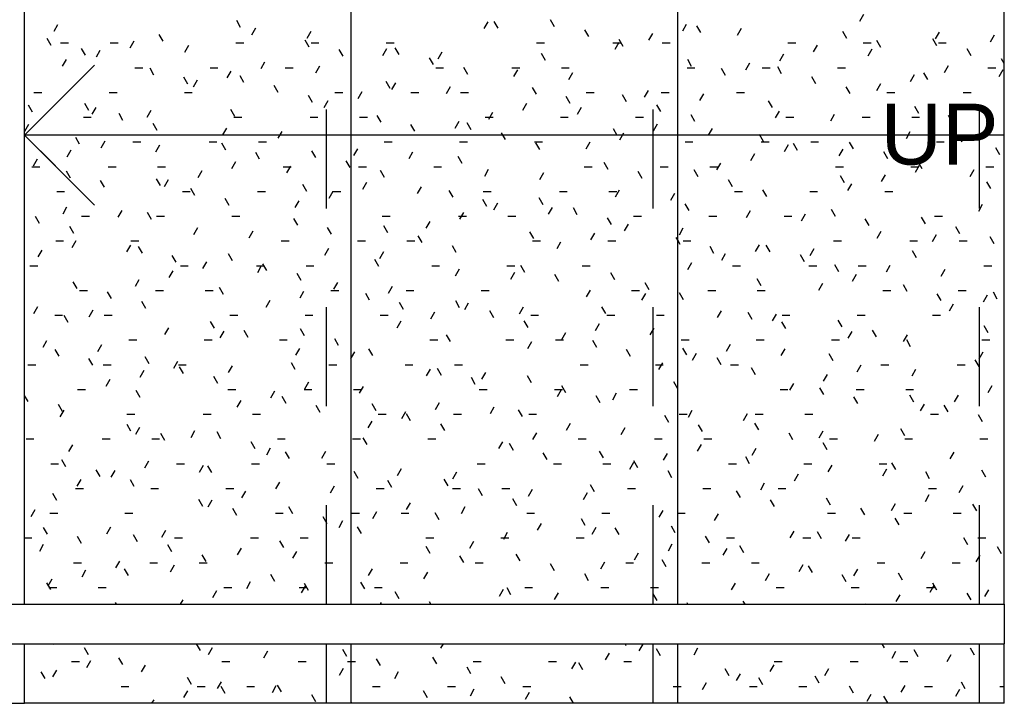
# Model space of a CAD drawing. Header units: metres. Extents: x -32 to 570, y -81 to 66.
# Tile 11 of 27: x 1.228 to 2.223, y -11.117 to -10.426. Entities that reach past the tile are written whole.
import ezdxf

# ---------------------------------------------------------------- set-up
doc = ezdxf.new("R2010")
doc.units = ezdxf.units.M
doc.linetypes.add('_Tracejado pequeno', pattern=[0.00225, 0.0015, -0.00075])
for name, color, linetype, lineweight in [('A-DETL', 90, 'Continuous', 25), ('A-FLOR', 192, 'Continuous', 25), ('A-FLOR-HRAL', 11, 'Continuous', 25), ('S-STRS', 31, 'Continuous', 25), ('S-STRS-ANNO', 31, 'Continuous', 25), ('S-STRS-IDEN', 31, 'Continuous', 25)]:
    doc.layers.add(name, color=color, linetype=linetype, lineweight=lineweight)
doc.styles.add('Arial_1', font='arial.ttf', dxfattribs={"height": 0.061471})

msp = doc.modelspace()

# ---------------------------------------------------------------- linework, layer by layer
at = {"layer": 'A-DETL', "color": 252}
for q in [(1.30333, -10.47231), (1.30333, -10.61373)]:
    msp.add_line((1.23262, -10.54302), q, dxfattribs=at)
at = {"layer": 'A-FLOR', "color": 253}
for p, q in [((1.23262, -11.01706), (1.23262, -10.05897)), ((1.23262, -11.11706), (1.23262, -11.05706)), ((-1.76738, -11.11706), (1.23262, -11.11706))]:
    msp.add_line(p, q, dxfattribs=at)
at = {"layer": 'A-FLOR-HRAL', "color": 253}
for p, q in [((-8.96738, -11.01706), (2.22262, -11.01706)), ((2.22262, -11.01706), (2.22262, -11.05706)), ((-8.96738, -11.05706), (2.22262, -11.05706))]:
    msp.add_line(p, q, dxfattribs=at)
at = {"layer": 'S-STRS', "color": 253}
for p, q in [((1.23262, -11.01706), (1.23262, -10.05897)), ((1.56262, -11.01706), (1.56262, -10.05897)), ((1.89262, -11.01706), (1.89262, -10.05897)), ((2.22262, -11.01706), (2.22262, -10.05897)), ((1.4509, -10.43421), (1.4469, -10.42728)), ((1.76806, -10.43354), (1.76406, -10.42662)), ((2.08018, -10.42136), (2.07618, -10.42829)), ((1.26596, -10.43163), (1.26196, -10.43856)), ((1.46601, -10.43512), (1.46201, -10.44205)), ((1.70072, -10.4286), (1.69672, -10.43553)), ((1.71125, -10.43516), (1.70725, -10.42823)), ((1.80271, -10.44356), (1.79871, -10.43663)), ((1.90127, -10.43123), (1.89727, -10.43816)), ((1.91581, -10.43946), (1.91181, -10.43253)), ((1.95658, -10.43545), (1.95258, -10.44237)), ((1.25934, -10.45243), (1.25534, -10.4455)), ((1.37245, -10.44833), (1.36845, -10.4414)), ((1.5202, -10.45425), (1.5162, -10.44732)), ((1.52182, -10.43847), (1.51782, -10.4454)), ((1.83736, -10.45358), (1.83336, -10.44665)), ((1.86712, -10.44038), (1.86312, -10.44731)), ((2.06356, -10.44538), (2.05956, -10.43845)), ((2.15451, -10.45291), (2.15051, -10.44598)), ((2.15663, -10.43894), (2.15263, -10.44587)), ((2.21243, -10.44229), (2.20843, -10.44922)), ((1.269, -10.45), (1.277, -10.45)), ((1.29399, -10.46245), (1.28999, -10.45552)), ((1.319, -10.45), (1.327, -10.45)), ((1.34291, -10.44834), (1.33891, -10.45527)), ((1.39821, -10.45256), (1.39421, -10.45949)), ((1.446, -10.45), (1.454, -10.45)), ((1.522, -10.45), (1.53, -10.45)), ((1.55435, -10.4634), (1.55035, -10.45647)), ((1.59827, -10.45605), (1.59427, -10.46298)), ((1.598, -10.45), (1.606, -10.45)), ((1.61115, -10.46178), (1.60715, -10.45485)), ((1.75, -10.45), (1.758, -10.45)), ((1.827, -10.45), (1.835, -10.45)), ((1.83297, -10.44953), (1.82897, -10.45646)), ((1.877, -10.45), (1.885, -10.45)), ((2.004, -10.45), (2.012, -10.45)), ((2.03353, -10.45216), (2.02953, -10.45909)), ((2.08, -10.45), (2.088, -10.45)), ((2.08883, -10.45638), (2.08483, -10.46331)), ((2.09771, -10.45453), (2.09371, -10.4476)), ((2.156, -10.45), (2.164, -10.45)), ((2.18916, -10.46293), (2.18516, -10.456)), ((1.27461, -10.46664), (1.27061, -10.47357)), ((1.30876, -10.45749), (1.30476, -10.46442)), ((1.6458, -10.4718), (1.6418, -10.46487)), ((1.65407, -10.4594), (1.65007, -10.46633)), ((1.7589, -10.46769), (1.7549, -10.46077)), ((1.90666, -10.47361), (1.90266, -10.46668)), ((1.99938, -10.46131), (1.99538, -10.46824)), ((2.22262, -10.47087), (2.21981, -10.46601)), ((1.344, -10.475), (1.352, -10.475)), ((1.3633, -10.48248), (1.3593, -10.47555)), ((1.42, -10.475), (1.428, -10.475)), ((1.47517, -10.46927), (1.47117, -10.4762)), ((1.496, -10.475), (1.504, -10.475)), ((1.53047, -10.47349), (1.52647, -10.48042)), ((1.648, -10.475), (1.656, -10.475)), ((1.68045, -10.48181), (1.67645, -10.47488)), ((1.725, -10.475), (1.733, -10.475)), ((1.73052, -10.47698), (1.72652, -10.48391)), ((1.775, -10.475), (1.783, -10.475)), ((1.902, -10.475), (1.91, -10.475)), ((1.94081, -10.48276), (1.93681, -10.47583)), ((1.96523, -10.47046), (1.96123, -10.47739)), ((1.978, -10.475), (1.986, -10.475)), ((1.99761, -10.48114), (1.99361, -10.47422)), ((2.054, -10.475), (2.062, -10.475)), ((2.16578, -10.47309), (2.16178, -10.48002)), ((2.206, -10.475), (2.214, -10.475)), ((2.22108, -10.47731), (2.21708, -10.48424)), ((1.39745, -10.49163), (1.39345, -10.4847)), ((1.44101, -10.47842), (1.43701, -10.48535)), ((1.45425, -10.49001), (1.45025, -10.48308)), ((1.78632, -10.48033), (1.78232, -10.48726)), ((2.03226, -10.49116), (2.02826, -10.48423)), ((2.13163, -10.48224), (2.12763, -10.48917)), ((2.14536, -10.48706), (2.14136, -10.48013)), ((1.40686, -10.48757), (1.40286, -10.4945)), ((1.4889, -10.50003), (1.4849, -10.4931)), ((1.602, -10.49593), (1.598, -10.489)), ((1.60742, -10.4902), (1.60342, -10.49713)), ((1.66272, -10.49442), (1.65872, -10.50135)), ((1.74975, -10.50185), (1.74575, -10.49492)), ((2.06691, -10.50118), (2.06291, -10.49425)), ((2.09748, -10.49139), (2.09348, -10.49832)), ((1.242, -10.5), (1.25, -10.5)), ((1.318, -10.5), (1.326, -10.5)), ((1.394, -10.5), (1.402, -10.5)), ((1.52355, -10.51005), (1.51955, -10.50312)), ((1.546, -10.5), (1.554, -10.5)), ((1.57327, -10.49936), (1.56927, -10.50628)), ((1.623, -10.5), (1.631, -10.5)), ((1.673, -10.5), (1.681, -10.5)), ((1.7839, -10.511), (1.7799, -10.50407)), ((1.8, -10.5), (1.808, -10.5)), ((1.84071, -10.50938), (1.83671, -10.50245)), ((1.86277, -10.49792), (1.85877, -10.50484)), ((1.876, -10.5), (1.884, -10.5)), ((1.91858, -10.50126), (1.91458, -10.50819)), ((1.952, -10.5), (1.96, -10.5)), ((2.104, -10.5), (2.112, -10.5)), ((2.181, -10.5), (2.189, -10.5)), ((1.24054, -10.51987), (1.23654, -10.51294)), ((1.29734, -10.51825), (1.29334, -10.51132)), ((1.30441, -10.51503), (1.30041, -10.52196)), ((1.53912, -10.50851), (1.53512, -10.51543)), ((1.73967, -10.51114), (1.73567, -10.51806)), ((1.79497, -10.51535), (1.79097, -10.52228)), ((1.87536, -10.5194), (1.87136, -10.51247)), ((1.98846, -10.51529), (1.98446, -10.50837)), ((2.13621, -10.52121), (2.13221, -10.51428)), ((1.292, -10.525), (1.3, -10.525)), ((1.33199, -10.52826), (1.32799, -10.52134)), ((1.36021, -10.51838), (1.35621, -10.5253)), ((1.4451, -10.52416), (1.4411, -10.51724)), ((1.444, -10.525), (1.452, -10.525)), ((1.521, -10.525), (1.529, -10.525)), ((1.571, -10.525), (1.579, -10.525)), ((1.59285, -10.53008), (1.58885, -10.52315)), ((1.698, -10.525), (1.706, -10.525)), ((1.70552, -10.52029), (1.70152, -10.52721)), ((1.774, -10.525), (1.782, -10.525)), ((1.85, -10.525), (1.858, -10.525)), ((1.91001, -10.52941), (1.90601, -10.52248)), ((1.99503, -10.51885), (1.99103, -10.52577)), ((2.002, -10.525), (2.01, -10.525)), ((2.05083, -10.5222), (2.04683, -10.52912)), ((2.079, -10.525), (2.087, -10.525)), ((2.129, -10.525), (2.137, -10.525)), ((2.17036, -10.53036), (2.16636, -10.52343)), ((1.23661, -10.53246), (1.23262, -10.53938)), ((1.36665, -10.53828), (1.36265, -10.53135)), ((1.43667, -10.53596), (1.43267, -10.54289)), ((1.627, -10.53923), (1.623, -10.5323)), ((1.67137, -10.52944), (1.66737, -10.53636)), ((1.6838, -10.53761), (1.6798, -10.53068)), ((1.83156, -10.54353), (1.82756, -10.5366)), ((1.87192, -10.53207), (1.86792, -10.53899)), ((1.92723, -10.53628), (1.92323, -10.54321)), ((1.28819, -10.5524), (1.28419, -10.54547)), ((1.49247, -10.53931), (1.48847, -10.54624)), ((1.71845, -10.54763), (1.71445, -10.5407)), ((1.83777, -10.54122), (1.83377, -10.54814)), ((1.97931, -10.54945), (1.97531, -10.54252)), ((2.12728, -10.53978), (2.12328, -10.54671)), ((2.18308, -10.54313), (2.17908, -10.55005)), ((1.31356, -10.54918), (1.30956, -10.55611)), ((1.342, -10.55), (1.35, -10.55)), ((1.36886, -10.55339), (1.36486, -10.56032)), ((1.419, -10.55), (1.427, -10.55)), ((1.43595, -10.55831), (1.43195, -10.55139)), ((1.469, -10.55), (1.477, -10.55)), ((1.56892, -10.55689), (1.56492, -10.56382)), ((1.596, -10.55), (1.604, -10.55)), ((1.672, -10.55), (1.68, -10.55)), ((1.748, -10.55), (1.756, -10.55)), ((1.7531, -10.55765), (1.7491, -10.55072)), ((1.80362, -10.55037), (1.79962, -10.5573)), ((1.9, -10.55), (1.908, -10.55)), ((1.977, -10.55), (1.985, -10.55)), ((2.00418, -10.553), (2.00018, -10.55992)), ((2.01346, -10.5586), (2.00946, -10.55167)), ((2.027, -10.55), (2.035, -10.55)), ((2.07026, -10.55698), (2.06626, -10.55005)), ((2.154, -10.55), (2.162, -10.55)), ((2.21801, -10.56289), (2.21401, -10.55597)), ((1.27941, -10.55833), (1.27541, -10.56526)), ((1.4701, -10.56746), (1.4661, -10.56054)), ((1.5269, -10.56585), (1.5229, -10.55892)), ((1.62472, -10.56024), (1.62072, -10.56717)), ((1.67465, -10.57176), (1.67065, -10.56484)), ((1.97003, -10.56215), (1.96603, -10.56908)), ((2.05948, -10.55721), (2.05548, -10.56414)), ((2.10491, -10.567), (2.10091, -10.56007)), ((1.24, -10.575), (1.248, -10.575)), ((1.24526, -10.56748), (1.24126, -10.57441)), ((1.317, -10.575), (1.325, -10.575)), ((1.367, -10.575), (1.375, -10.575)), ((1.44582, -10.57011), (1.44182, -10.57704)), ((1.494, -10.575), (1.502, -10.575)), ((1.50112, -10.57432), (1.49712, -10.58125)), ((1.56155, -10.57586), (1.55755, -10.56894)), ((1.57, -10.575), (1.578, -10.575)), ((1.646, -10.575), (1.654, -10.575)), ((1.798, -10.575), (1.806, -10.575)), ((1.8224, -10.57768), (1.8184, -10.57075)), ((1.875, -10.575), (1.883, -10.575)), ((1.925, -10.575), (1.933, -10.575)), ((1.93588, -10.5713), (1.93188, -10.57823)), ((2.052, -10.575), (2.06, -10.575)), ((2.128, -10.575), (2.136, -10.575)), ((2.13643, -10.57393), (2.13243, -10.58086)), ((2.13956, -10.57701), (2.13556, -10.57008)), ((2.204, -10.575), (2.212, -10.575)), ((1.27904, -10.58655), (1.27504, -10.57962)), ((1.41167, -10.57926), (1.40767, -10.58619)), ((1.5962, -10.58588), (1.5922, -10.57895)), ((1.70117, -10.57782), (1.69717, -10.58475)), ((1.75697, -10.58117), (1.75297, -10.5881)), ((1.85656, -10.58683), (1.85256, -10.5799)), ((1.91336, -10.58521), (1.90936, -10.57828)), ((2.06111, -10.59113), (2.05711, -10.5842)), ((2.10228, -10.58308), (2.09828, -10.59001)), ((2.19173, -10.57814), (2.18773, -10.58507)), ((1.31319, -10.5957), (1.30919, -10.58877)), ((1.36999, -10.59408), (1.36599, -10.58715)), ((1.37751, -10.58841), (1.37351, -10.59534)), ((1.51775, -10.6), (1.51375, -10.59307)), ((1.57807, -10.59104), (1.57407, -10.59797)), ((1.63337, -10.59525), (1.62937, -10.60218)), ((1.94801, -10.59523), (1.94401, -10.5883)), ((2.06813, -10.59223), (2.06413, -10.59916)), ((2.20886, -10.59704), (2.20486, -10.59012)), ((1.265, -10.6), (1.273, -10.6)), ((1.392, -10.6), (1.4, -10.6)), ((1.40465, -10.6041), (1.40065, -10.59717)), ((1.468, -10.6), (1.476, -10.6)), ((1.54392, -10.60019), (1.53992, -10.60712)), ((1.544, -10.6), (1.552, -10.6)), ((1.6655, -10.60591), (1.6615, -10.59899)), ((1.696, -10.6), (1.704, -10.6)), ((1.75645, -10.61345), (1.75245, -10.60652)), ((1.773, -10.6), (1.781, -10.6)), ((1.823, -10.6), (1.831, -10.6)), ((1.83342, -10.59875), (1.82942, -10.60568)), ((1.88923, -10.6021), (1.88523, -10.60903)), ((1.95, -10.6), (1.958, -10.6)), ((1.98266, -10.60525), (1.97866, -10.59832)), ((2.026, -10.6), (2.034, -10.6)), ((2.102, -10.6), (2.11, -10.6)), ((1.27506, -10.61586), (1.27106, -10.62279)), ((1.4393, -10.61412), (1.4353, -10.60719)), ((1.50977, -10.60934), (1.50577, -10.61627)), ((1.69965, -10.61506), (1.69565, -10.60814)), ((1.71032, -10.61197), (1.70632, -10.6189)), ((1.76562, -10.61619), (1.76162, -10.62311)), ((1.7911, -10.62346), (1.7871, -10.61654)), ((1.90421, -10.61936), (1.90021, -10.61244)), ((2.20038, -10.61316), (2.19638, -10.62009)), ((1.24774, -10.63233), (1.24374, -10.62541)), ((1.29, -10.625), (1.298, -10.625)), ((1.33086, -10.61921), (1.32686, -10.62614)), ((1.36084, -10.62823), (1.35684, -10.6213)), ((1.366, -10.625), (1.374, -10.625)), ((1.442, -10.625), (1.45, -10.625)), ((1.594, -10.625), (1.602, -10.625)), ((1.671, -10.625), (1.679, -10.625)), ((1.67617, -10.62112), (1.67217, -10.62805)), ((1.721, -10.625), (1.729, -10.625)), ((1.82575, -10.63348), (1.82175, -10.62655)), ((1.848, -10.625), (1.856, -10.625)), ((1.924, -10.625), (1.932, -10.625)), ((1.96568, -10.61968), (1.96168, -10.62661)), ((2, -10.625), (2.008, -10.625)), ((2.02148, -10.62303), (2.01748, -10.62996)), ((2.05196, -10.62528), (2.04796, -10.61835)), ((2.14291, -10.63281), (2.13891, -10.62588)), ((2.152, -10.625), (2.16, -10.625)), ((1.28239, -10.64235), (1.27839, -10.63542)), ((1.5086, -10.63415), (1.5046, -10.62722)), ((1.54275, -10.6433), (1.53875, -10.63637)), ((1.59955, -10.64168), (1.59555, -10.63475)), ((1.64202, -10.63027), (1.63802, -10.6372)), ((1.84258, -10.6329), (1.83858, -10.63983)), ((2.08611, -10.63443), (2.08211, -10.6275)), ((2.17756, -10.64283), (2.17356, -10.6359)), ((1.40732, -10.63679), (1.40332, -10.64372)), ((1.46312, -10.64014), (1.45912, -10.64707)), ((1.6342, -10.6517), (1.6302, -10.64477)), ((1.7473, -10.6476), (1.7433, -10.64067)), ((1.80842, -10.64205), (1.80442, -10.64898)), ((1.89788, -10.63712), (1.89388, -10.64404)), ((2.09793, -10.64061), (2.09393, -10.64754)), ((2.15373, -10.64396), (2.14973, -10.65089)), ((2.21221, -10.65285), (2.20821, -10.64592)), ((1.264, -10.65), (1.272, -10.65)), ((1.28421, -10.65001), (1.28021, -10.65694)), ((1.33951, -10.65423), (1.33551, -10.66116)), ((1.34, -10.65), (1.348, -10.65)), ((1.35169, -10.66238), (1.34769, -10.65546)), ((1.492, -10.65), (1.5, -10.65)), ((1.569, -10.65), (1.577, -10.65)), ((1.619, -10.65), (1.627, -10.65)), ((1.66885, -10.66172), (1.66485, -10.65479)), ((1.746, -10.65), (1.754, -10.65)), ((1.77427, -10.6512), (1.77027, -10.65813)), ((1.822, -10.65), (1.83, -10.65)), ((1.89262, -10.64929), (1.89106, -10.64659)), ((1.89506, -10.65351), (1.89262, -10.64929)), ((1.898, -10.65), (1.906, -10.65)), ((1.92921, -10.66266), (1.92521, -10.65574)), ((1.97483, -10.65383), (1.97083, -10.66076)), ((1.98601, -10.66105), (1.98201, -10.65412)), ((2.05, -10.65), (2.058, -10.65)), ((2.127, -10.65), (2.135, -10.65)), ((2.177, -10.65), (2.185, -10.65)), ((1.25006, -10.65916), (1.24606, -10.66609)), ((1.38584, -10.67153), (1.38184, -10.66461)), ((1.44265, -10.66992), (1.43865, -10.66299)), ((1.53957, -10.65772), (1.53557, -10.66465)), ((1.59537, -10.66107), (1.59137, -10.668)), ((1.94068, -10.66298), (1.93668, -10.66991)), ((2.02066, -10.67106), (2.01666, -10.66414)), ((2.03013, -10.65805), (2.02613, -10.66497)), ((2.13376, -10.66696), (2.12976, -10.66004)), ((1.238, -10.675), (1.246, -10.675)), ((1.39, -10.675), (1.398, -10.675)), ((1.41647, -10.67094), (1.41247, -10.67787)), ((1.467, -10.675), (1.475, -10.675)), ((1.47177, -10.67516), (1.46777, -10.68209)), ((1.4773, -10.67993), (1.4733, -10.67301)), ((1.517, -10.675), (1.525, -10.675)), ((1.5904, -10.67583), (1.5864, -10.6689)), ((1.644, -10.675), (1.652, -10.675)), ((1.72, -10.675), (1.728, -10.675)), ((1.73815, -10.68175), (1.73415, -10.67482)), ((1.796, -10.675), (1.804, -10.675)), ((1.90653, -10.67213), (1.90253, -10.67906)), ((1.948, -10.675), (1.956, -10.675)), ((2.025, -10.675), (2.033, -10.675)), ((2.05531, -10.68108), (2.05131, -10.67415)), ((2.075, -10.675), (2.083, -10.675)), ((2.10708, -10.67476), (2.10308, -10.68169)), ((2.202, -10.675), (2.21, -10.675)), ((1.38232, -10.68009), (1.37832, -10.68702)), ((1.51195, -10.68995), (1.50795, -10.68302)), ((1.67182, -10.67865), (1.66782, -10.68558)), ((1.72762, -10.682), (1.72362, -10.68893)), ((1.7723, -10.6909), (1.7683, -10.68397)), ((1.8291, -10.68928), (1.8251, -10.68235)), ((2.07293, -10.68391), (2.06893, -10.69084)), ((2.16238, -10.67898), (2.15838, -10.68591)), ((1.28574, -10.69815), (1.28174, -10.69122)), ((1.34817, -10.68924), (1.34417, -10.69617)), ((1.54872, -10.69187), (1.54472, -10.6988)), ((1.60402, -10.69609), (1.60002, -10.70302)), ((1.86375, -10.6993), (1.85975, -10.69237)), ((1.97686, -10.6952), (1.97286, -10.68827)), ((2.03878, -10.69306), (2.03478, -10.69999)), ((2.12461, -10.70111), (2.12061, -10.69419)), ((1.288, -10.7), (1.296, -10.7)), ((1.32039, -10.70817), (1.31639, -10.70124)), ((1.365, -10.7), (1.373, -10.7)), ((1.415, -10.7), (1.423, -10.7)), ((1.43349, -10.70407), (1.42949, -10.69714)), ((1.51457, -10.70102), (1.51057, -10.70795)), ((1.542, -10.7), (1.55, -10.7)), ((1.58125, -10.70998), (1.57725, -10.70306)), ((1.618, -10.7), (1.626, -10.7)), ((1.694, -10.7), (1.702, -10.7)), ((1.80408, -10.69958), (1.80008, -10.70651)), ((1.846, -10.7), (1.854, -10.7)), ((1.85988, -10.70293), (1.85588, -10.70986)), ((1.8984, -10.70932), (1.8944, -10.70239)), ((1.923, -10.7), (1.931, -10.7)), ((1.973, -10.7), (1.981, -10.7)), ((2.1, -10.7), (2.108, -10.7)), ((2.15876, -10.71026), (2.15476, -10.70334)), ((2.176, -10.7), (2.184, -10.7)), ((2.20518, -10.70484), (2.20118, -10.71177)), ((2.21556, -10.70865), (2.21156, -10.70172)), ((1.35504, -10.71818), (1.35104, -10.71126)), ((1.48042, -10.71017), (1.47642, -10.7171)), ((1.6154, -10.71913), (1.6114, -10.71221)), ((1.6722, -10.71752), (1.6682, -10.71059)), ((1.68097, -10.7128), (1.67697, -10.71973)), ((2.17103, -10.71399), (2.16703, -10.72092)), ((1.24571, -10.7167), (1.24171, -10.72362)), ((1.263, -10.725), (1.271, -10.725)), ((1.27659, -10.7323), (1.27259, -10.72537)), ((1.30151, -10.72005), (1.29751, -10.72697)), ((1.313, -10.725), (1.321, -10.725)), ((1.44, -10.725), (1.448, -10.725)), ((1.516, -10.725), (1.524, -10.725)), ((1.592, -10.725), (1.6, -10.725)), ((1.64682, -10.72196), (1.64282, -10.72888)), ((1.70685, -10.72753), (1.70285, -10.72061)), ((1.73627, -10.71702), (1.73227, -10.72395)), ((1.744, -10.725), (1.752, -10.725)), ((1.81995, -10.72343), (1.81595, -10.7165)), ((1.821, -10.725), (1.829, -10.725)), ((1.871, -10.725), (1.879, -10.725)), ((1.93633, -10.72052), (1.93233, -10.72744)), ((1.96771, -10.72935), (1.96371, -10.72242)), ((1.99213, -10.72386), (1.98813, -10.73079)), ((1.998, -10.725), (2.006, -10.725)), ((2.074, -10.725), (2.082, -10.725)), ((2.15, -10.725), (2.158, -10.725)), ((1.42434, -10.73822), (1.42034, -10.73129)), ((1.61267, -10.73111), (1.60867, -10.73803)), ((1.7415, -10.73755), (1.7375, -10.73062)), ((1.81323, -10.73374), (1.80923, -10.74066)), ((2.00186, -10.7385), (1.99786, -10.73157)), ((2.05866, -10.73688), (2.05466, -10.72995)), ((2.20641, -10.7428), (2.20241, -10.73587)), ((1.37797, -10.73763), (1.37397, -10.74455)), ((1.43377, -10.74098), (1.42977, -10.7479)), ((1.45849, -10.74737), (1.45449, -10.74044)), ((1.5153, -10.74575), (1.5113, -10.73882)), ((1.66305, -10.75167), (1.65905, -10.74474)), ((1.77908, -10.74289), (1.77508, -10.74981)), ((1.86853, -10.73795), (1.86453, -10.74488)), ((2.06858, -10.74145), (2.06458, -10.74837)), ((2.09331, -10.7469), (2.08931, -10.73997)), ((2.12438, -10.7448), (2.12038, -10.75172)), ((1.25486, -10.75085), (1.25086, -10.75777)), ((1.31017, -10.75506), (1.30617, -10.76199)), ((1.338, -10.75), (1.346, -10.75)), ((1.414, -10.75), (1.422, -10.75)), ((1.49, -10.75), (1.498, -10.75)), ((1.54995, -10.75577), (1.54595, -10.74884)), ((1.642, -10.75), (1.65, -10.75)), ((1.719, -10.75), (1.727, -10.75)), ((1.74492, -10.75204), (1.74092, -10.75896)), ((1.769, -10.75), (1.777, -10.75)), ((1.8108, -10.75758), (1.8068, -10.75066)), ((1.896, -10.75), (1.904, -10.75)), ((1.94548, -10.75467), (1.94148, -10.76159)), ((1.972, -10.75), (1.98, -10.75)), ((2.048, -10.75), (2.056, -10.75)), ((2.12796, -10.75692), (2.12396, -10.74999)), ((2.2, -10.75), (2.208, -10.75)), ((1.26744, -10.76645), (1.26344, -10.75952)), ((1.51022, -10.75856), (1.50622, -10.76549)), ((1.56602, -10.76191), (1.56262, -10.7678)), ((1.5846, -10.76578), (1.5806, -10.75886)), ((1.84495, -10.76673), (1.84095, -10.75981)), ((1.90175, -10.76512), (1.89775, -10.75819)), ((1.91133, -10.76382), (1.90733, -10.77074)), ((2.00078, -10.75888), (1.99678, -10.76581)), ((2.04951, -10.77103), (2.04551, -10.7641)), ((2.20083, -10.76238), (2.19683, -10.76931)), ((1.236, -10.775), (1.244, -10.775)), ((1.30159, -10.7756), (1.29759, -10.76868)), ((1.312, -10.775), (1.32, -10.775)), ((1.35839, -10.77399), (1.35439, -10.76706)), ((1.38712, -10.77178), (1.38312, -10.77871)), ((1.388, -10.775), (1.396, -10.775)), ((1.50615, -10.7799), (1.50215, -10.77297)), ((1.54, -10.775), (1.548, -10.775)), ((1.56262, -10.7678), (1.56202, -10.76884)), ((1.617, -10.775), (1.625, -10.775)), ((1.667, -10.775), (1.675, -10.775)), ((1.794, -10.775), (1.802, -10.775)), ((1.87, -10.775), (1.878, -10.775)), ((1.87718, -10.77297), (1.87318, -10.7799)), ((1.9364, -10.77513), (1.9324, -10.76821)), ((1.946, -10.775), (1.954, -10.775)), ((2.07773, -10.7756), (2.07373, -10.78252)), ((2.098, -10.775), (2.106, -10.775)), ((2.175, -10.775), (2.183, -10.775)), ((2.19726, -10.77695), (2.19326, -10.77002)), ((1.35297, -10.78093), (1.34897, -10.78786)), ((1.39304, -10.784), (1.38904, -10.77707)), ((1.44242, -10.77599), (1.43842, -10.78292)), ((1.64247, -10.77949), (1.63847, -10.78642)), ((1.6539, -10.78582), (1.6499, -10.77889)), ((1.69827, -10.78284), (1.69427, -10.78977)), ((1.97106, -10.78515), (1.96706, -10.77822)), ((2.04358, -10.78475), (2.03958, -10.79168)), ((2.13303, -10.77981), (2.12903, -10.78674)), ((1.31882, -10.79008), (1.31482, -10.79701)), ((1.42769, -10.79402), (1.42369, -10.78709)), ((1.51937, -10.79271), (1.51537, -10.79964)), ((1.68805, -10.79497), (1.68405, -10.78804)), ((1.74485, -10.79335), (1.74085, -10.78642)), ((1.8926, -10.79927), (1.8886, -10.79234)), ((2.00943, -10.7939), (2.00543, -10.80083)), ((1.286, -10.8), (1.294, -10.8)), ((1.34924, -10.80814), (1.34524, -10.80121)), ((1.438, -10.8), (1.446, -10.8)), ((1.48522, -10.80186), (1.48122, -10.80879)), ((1.515, -10.8), (1.523, -10.8)), ((1.565, -10.8), (1.573, -10.8)), ((1.57467, -10.79692), (1.57067, -10.80385)), ((1.692, -10.8), (1.7, -10.8)), ((1.768, -10.8), (1.776, -10.8)), ((1.77473, -10.80042), (1.77073, -10.80735)), ((1.7795, -10.80337), (1.7755, -10.79644)), ((1.83053, -10.80377), (1.82653, -10.8107)), ((1.844, -10.8), (1.852, -10.8)), ((1.996, -10.8), (2.004, -10.8)), ((2.04036, -10.80518), (2.03636, -10.79826)), ((2.073, -10.8), (2.081, -10.8)), ((2.123, -10.8), (2.131, -10.8)), ((2.17583, -10.80568), (2.17183, -10.81261)), ((2.20999, -10.79653), (2.20599, -10.80346)), ((1.23614, -10.81224), (1.23262, -10.80614)), ((1.27079, -10.82225), (1.26679, -10.81533)), ((1.45107, -10.81101), (1.44707, -10.81794)), ((1.49699, -10.81405), (1.49299, -10.80712)), ((1.58795, -10.82159), (1.58395, -10.81466)), ((1.65162, -10.81364), (1.64762, -10.82057)), ((1.81415, -10.81338), (1.81015, -10.80646)), ((2.07451, -10.81433), (2.07051, -10.80741)), ((2.13131, -10.81272), (2.12731, -10.80579)), ((2.14168, -10.81483), (2.13768, -10.82176)), ((1.27217, -10.82088), (1.26817, -10.82781)), ((1.336, -10.825), (1.344, -10.825)), ((1.413, -10.825), (1.421, -10.825)), ((1.463, -10.825), (1.471, -10.825)), ((1.53115, -10.8232), (1.52715, -10.81628)), ((1.59, -10.825), (1.598, -10.825)), ((1.61747, -10.82279), (1.61347, -10.82972)), ((1.6226, -10.8316), (1.6186, -10.82467)), ((1.666, -10.825), (1.674, -10.825)), ((1.70692, -10.81785), (1.70292, -10.82478)), ((1.7357, -10.8275), (1.7317, -10.82057)), ((1.742, -10.825), (1.75, -10.825)), ((1.894, -10.825), (1.902, -10.825)), ((1.90698, -10.82135), (1.90298, -10.82828)), ((1.96278, -10.8247), (1.95878, -10.83163)), ((1.971, -10.825), (1.979, -10.825)), ((2.021, -10.825), (2.029, -10.825)), ((2.148, -10.825), (2.156, -10.825)), ((2.16596, -10.82273), (2.16196, -10.81581)), ((1.34009, -10.84229), (1.33609, -10.83536)), ((1.58332, -10.83194), (1.57932, -10.83887)), ((1.65725, -10.84162), (1.65325, -10.83469)), ((1.78388, -10.83457), (1.77988, -10.8415)), ((1.88345, -10.83342), (1.87945, -10.82649)), ((1.9744, -10.84095), (1.9704, -10.83402)), ((2.20061, -10.83275), (2.19661, -10.82582)), ((1.34862, -10.83846), (1.34462, -10.84539)), ((1.37424, -10.85144), (1.37024, -10.84451)), ((1.40442, -10.84181), (1.40042, -10.84874)), ((1.43104, -10.84982), (1.42704, -10.84289)), ((1.74973, -10.84372), (1.74573, -10.85065)), ((1.83918, -10.83879), (1.83518, -10.84571)), ((1.9176, -10.84257), (1.9136, -10.83564)), ((2.00906, -10.85097), (2.00506, -10.84404)), ((2.03923, -10.84228), (2.03523, -10.84921)), ((2.12216, -10.84687), (2.11816, -10.83994)), ((1.234, -10.85), (1.242, -10.85)), ((1.311, -10.85), (1.319, -10.85)), ((1.361, -10.85), (1.369, -10.85)), ((1.46569, -10.85984), (1.46169, -10.85291)), ((1.488, -10.85), (1.496, -10.85)), ((1.564, -10.85), (1.572, -10.85)), ((1.5788, -10.85574), (1.5748, -10.84881)), ((1.64, -10.85), (1.648, -10.85)), ((1.71558, -10.85287), (1.71158, -10.8598)), ((1.72655, -10.86165), (1.72255, -10.85472)), ((1.792, -10.85), (1.8, -10.85)), ((1.869, -10.85), (1.877, -10.85)), ((1.919, -10.85), (1.927, -10.85)), ((2.04371, -10.86098), (2.03971, -10.85406)), ((2.046, -10.85), (2.054, -10.85)), ((2.09503, -10.84563), (2.09103, -10.85256)), ((2.122, -10.85), (2.13, -10.85)), ((2.198, -10.85), (2.206, -10.85)), ((1.28082, -10.8559), (1.27682, -10.86282)), ((1.48087, -10.85939), (1.47687, -10.86632)), ((1.50034, -10.86985), (1.49634, -10.86293)), ((1.53667, -10.86274), (1.53267, -10.86967)), ((1.7607, -10.8708), (1.7567, -10.86388)), ((1.8175, -10.86919), (1.8135, -10.86226)), ((1.88198, -10.86465), (1.87798, -10.87158)), ((1.91613, -10.8555), (1.91213, -10.86243)), ((1.97143, -10.85972), (1.96743, -10.86664)), ((2.17149, -10.86321), (2.16749, -10.87014)), ((1.259, -10.875), (1.267, -10.875)), ((1.27414, -10.87806), (1.27014, -10.87113)), ((1.35777, -10.87261), (1.35377, -10.87954)), ((1.386, -10.875), (1.394, -10.875)), ((1.462, -10.875), (1.47, -10.875)), ((1.538, -10.875), (1.546, -10.875)), ((1.69, -10.875), (1.698, -10.875)), ((1.767, -10.875), (1.775, -10.875)), ((1.817, -10.875), (1.825, -10.875)), ((1.84783, -10.8738), (1.84383, -10.88073)), ((1.85215, -10.8792), (1.84815, -10.87227)), ((1.944, -10.875), (1.952, -10.875)), ((1.96525, -10.8751), (1.96125, -10.86817)), ((2.02, -10.875), (2.028, -10.875)), ((2.096, -10.875), (2.104, -10.875)), ((2.11301, -10.88102), (2.10901, -10.87409)), ((1.30879, -10.88807), (1.30479, -10.88114)), ((1.32362, -10.88176), (1.31962, -10.88869)), ((1.41307, -10.87683), (1.40907, -10.88376)), ((1.42189, -10.88397), (1.41789, -10.87704)), ((1.56965, -10.88989), (1.56565, -10.88296)), ((1.61312, -10.88032), (1.60912, -10.88725)), ((1.66892, -10.88367), (1.66492, -10.8906)), ((1.8868, -10.88922), (1.8828, -10.88229)), ((2.04838, -10.87643), (2.04438, -10.88336)), ((2.10368, -10.88065), (2.09968, -10.88757)), ((2.14716, -10.89017), (2.14316, -10.88324)), ((2.20396, -10.88855), (2.19996, -10.88162)), ((1.28947, -10.89091), (1.28547, -10.89784)), ((1.34344, -10.89809), (1.33944, -10.89116)), ((1.49002, -10.89354), (1.48602, -10.90047)), ((1.6038, -10.89904), (1.5998, -10.89211)), ((1.6606, -10.89742), (1.6566, -10.89049)), ((1.98008, -10.89473), (1.97608, -10.90166)), ((2.01423, -10.88558), (2.01023, -10.89251)), ((1.284, -10.9), (1.292, -10.9)), ((1.36, -10.9), (1.368, -10.9)), ((1.436, -10.9), (1.444, -10.9)), ((1.45587, -10.90269), (1.45187, -10.90962)), ((1.54532, -10.89776), (1.54132, -10.90469)), ((1.588, -10.9), (1.596, -10.9)), ((1.665, -10.9), (1.673, -10.9)), ((1.69525, -10.90744), (1.69125, -10.90051)), ((1.715, -10.9), (1.723, -10.9)), ((1.74538, -10.90125), (1.74138, -10.90818)), ((1.80118, -10.9046), (1.79718, -10.91153)), ((1.80835, -10.90334), (1.80435, -10.89641)), ((1.842, -10.9), (1.85, -10.9)), ((1.918, -10.9), (1.926, -10.9)), ((1.9561, -10.90925), (1.9521, -10.90232)), ((1.994, -10.9), (2.002, -10.9)), ((2.146, -10.9), (2.154, -10.9)), ((2.18064, -10.89736), (2.17664, -10.90429)), ((1.26499, -10.91221), (1.26099, -10.90528)), ((1.41274, -10.91812), (1.40874, -10.91119)), ((1.42172, -10.91184), (1.41772, -10.91877)), ((1.62227, -10.91447), (1.61827, -10.9214)), ((1.7299, -10.91745), (1.7259, -10.91053)), ((1.99025, -10.9184), (1.98625, -10.91148)), ((2.04706, -10.91679), (2.04306, -10.90986)), ((2.14649, -10.90651), (2.14249, -10.91344)), ((1.24282, -10.92171), (1.23882, -10.92864)), ((1.258, -10.925), (1.266, -10.925)), ((1.334, -10.925), (1.342, -10.925)), ((1.44689, -10.92727), (1.44289, -10.92034)), ((1.486, -10.925), (1.494, -10.925)), ((1.50369, -10.92566), (1.49969, -10.91873)), ((1.563, -10.925), (1.571, -10.925)), ((1.58812, -10.92362), (1.58412, -10.93055)), ((1.613, -10.925), (1.621, -10.925)), ((1.65145, -10.93157), (1.64745, -10.92464)), ((1.67758, -10.91869), (1.67358, -10.92562)), ((1.74, -10.925), (1.748, -10.925)), ((1.816, -10.925), (1.824, -10.925)), ((1.87763, -10.92218), (1.87363, -10.92911)), ((1.892, -10.925), (1.89262, -10.925)), ((1.89262, -10.925), (1.9, -10.925)), ((2.044, -10.925), (2.052, -10.925)), ((2.08171, -10.9268), (2.07771, -10.91987)), ((2.11233, -10.91566), (2.10833, -10.92259)), ((2.121, -10.925), (2.129, -10.925)), ((2.171, -10.925), (2.179, -10.925)), ((2.19481, -10.9227), (2.19081, -10.91577)), ((1.53834, -10.93567), (1.53434, -10.92874)), ((1.55397, -10.93277), (1.54997, -10.9397)), ((1.7992, -10.93749), (1.7952, -10.93056)), ((1.93343, -10.92553), (1.92943, -10.93246)), ((2.11636, -10.93682), (2.11236, -10.92989)), ((1.25584, -10.94636), (1.25184, -10.93943)), ((1.31927, -10.9393), (1.31527, -10.94622)), ((1.37507, -10.94265), (1.37107, -10.94957)), ((1.57299, -10.94569), (1.56899, -10.93876)), ((1.72038, -10.94455), (1.71638, -10.95148)), ((1.75453, -10.9354), (1.75053, -10.94233)), ((1.80983, -10.93962), (1.80583, -10.94655)), ((1.83335, -10.94664), (1.82935, -10.93971)), ((1.89015, -10.94502), (1.88615, -10.93809)), ((2.00988, -10.94312), (2.00588, -10.95004)), ((2.0379, -10.95094), (2.0339, -10.94401)), ((1.23262, -10.95), (1.24, -10.95)), ((1.28999, -10.95551), (1.28599, -10.94858)), ((1.34679, -10.95389), (1.34279, -10.94696)), ((1.384, -10.95), (1.392, -10.95)), ((1.461, -10.95), (1.469, -10.95)), ((1.49454, -10.95981), (1.49054, -10.95288)), ((1.511, -10.95), (1.519, -10.95)), ((1.638, -10.95), (1.646, -10.95)), ((1.68623, -10.95371), (1.68223, -10.96063)), ((1.714, -10.95), (1.722, -10.95)), ((1.79, -10.95), (1.798, -10.95)), ((1.9248, -10.95504), (1.9208, -10.94811)), ((1.942, -10.95), (1.95, -10.95)), ((2.019, -10.95), (2.027, -10.95)), ((2.06568, -10.94646), (2.06168, -10.95339)), ((2.069, -10.95), (2.077, -10.95)), ((2.18566, -10.95685), (2.18166, -10.94992)), ((2.196, -10.95), (2.204, -10.95)), ((1.25147, -10.95673), (1.24747, -10.96366)), ((1.38144, -10.96391), (1.37744, -10.95698)), ((1.45152, -10.96023), (1.44752, -10.96715)), ((1.50732, -10.96358), (1.50332, -10.9705)), ((1.6423, -10.96572), (1.6383, -10.95879)), ((1.88678, -10.95634), (1.88278, -10.96326)), ((1.94208, -10.96055), (1.93808, -10.96748)), ((1.95945, -10.96505), (1.95545, -10.95813)), ((2.14214, -10.96405), (2.13814, -10.97097)), ((2.21981, -10.966), (2.21581, -10.95908)), ((1.32842, -10.97345), (1.32442, -10.98037)), ((1.41609, -10.97392), (1.41209, -10.967)), ((1.67645, -10.97487), (1.67245, -10.96794)), ((1.73325, -10.97326), (1.72925, -10.96633)), ((1.81848, -10.97464), (1.81448, -10.98156)), ((1.85263, -10.96549), (1.84863, -10.97241)), ((1.881, -10.97917), (1.877, -10.97224)), ((2.19794, -10.9674), (2.19394, -10.97432)), ((1.282, -10.975), (1.29, -10.975)), ((1.29427, -10.9826), (1.29027, -10.98953)), ((1.33764, -10.98804), (1.33364, -10.98111)), ((1.359, -10.975), (1.367, -10.975)), ((1.38372, -10.97766), (1.37972, -10.98459)), ((1.409, -10.975), (1.417, -10.975)), ((1.536, -10.975), (1.544, -10.975)), ((1.58377, -10.98116), (1.57977, -10.98809)), ((1.612, -10.975), (1.62, -10.975)), ((1.63958, -10.98451), (1.63558, -10.99144)), ((1.688, -10.975), (1.696, -10.975)), ((1.7679, -10.98327), (1.7639, -10.97634)), ((1.84, -10.975), (1.848, -10.975)), ((1.917, -10.975), (1.925, -10.975)), ((1.967, -10.975), (1.975, -10.975)), ((2.01903, -10.97727), (2.01503, -10.98419)), ((2.02875, -10.98509), (2.02475, -10.97816)), ((2.07433, -10.98148), (2.07033, -10.98841)), ((2.094, -10.975), (2.102, -10.975)), ((2.17, -10.975), (2.178, -10.975)), ((1.26012, -10.99175), (1.25612, -10.99868)), ((1.46067, -10.99438), (1.45667, -11.00131)), ((1.48539, -10.99396), (1.48139, -10.98703)), ((1.57634, -11.00149), (1.57234, -10.99456)), ((1.80255, -10.99329), (1.79855, -10.98636)), ((1.98488, -10.98642), (1.98088, -10.99334)), ((2.0629, -10.99424), (2.0589, -10.98731)), ((2.11971, -10.99262), (2.11571, -10.98569)), ((1.25919, -11.00216), (1.25519, -10.99523)), ((1.257, -11), (1.265, -11)), ((1.307, -11), (1.315, -11)), ((1.42652, -11.00353), (1.42252, -11.01046)), ((1.434, -11), (1.442, -11)), ((1.51, -11), (1.518, -11)), ((1.51597, -10.99859), (1.51197, -11.00552)), ((1.51954, -11.00311), (1.51554, -10.99618)), ((1.586, -11), (1.594, -11)), ((1.61099, -11.01151), (1.60699, -11.00458)), ((1.71603, -11.00209), (1.71203, -11.00902)), ((1.7241, -11.00741), (1.7201, -11.00048)), ((1.738, -11), (1.746, -11)), ((1.815, -11), (1.823, -11)), ((1.865, -11), (1.873, -11)), ((1.95073, -10.99557), (1.94673, -11.0025)), ((1.992, -11), (2, -11)), ((2.068, -11), (2.076, -11)), ((2.144, -11), (2.152, -11)), ((2.15129, -10.9982), (2.14729, -11.00512)), ((2.15436, -11.00264), (2.15036, -10.99571)), ((2.20659, -11.00241), (2.20259, -11.00934)), ((1.39237, -11.01268), (1.38984, -11.01706)), ((1.64307, -11.01706), (1.64165, -11.01459)), ((1.77183, -11.00544), (1.76783, -11.01237)), ((1.87185, -11.01332), (1.86785, -11.00639)), ((1.96061, -11.01706), (1.9588, -11.01393)), ((2.11714, -11.00735), (2.11314, -11.01428)), ((2.18901, -11.01265), (2.18501, -11.00573)), ((1.32553, -11.01706), (1.32449, -11.01526)), ((1.59292, -11.01531), (1.59191, -11.01706)), ((1.90288, -11.01706), (1.902, -11.01554)), ((2.08299, -11.0165), (2.08266, -11.01706)), ((1.23262, -11.11706), (1.23262, -11.05706)), ((1.26254, -11.05796), (1.26202, -11.05706)), ((1.29719, -11.06798), (1.29319, -11.06105)), ((1.41029, -11.06388), (1.40636, -11.05706)), ((1.42217, -11.06106), (1.41817, -11.06799)), ((1.55804, -11.06979), (1.55404, -11.06286)), ((1.56262, -11.11706), (1.56262, -11.05706)), ((1.65542, -11.05706), (1.65288, -11.06147)), ((1.84055, -11.05911), (1.83937, -11.05706)), ((1.85743, -11.05717), (1.85343, -11.0641)), ((1.8752, -11.06912), (1.8712, -11.06219)), ((1.89262, -11.11706), (1.89262, -11.05706)), ((1.91273, -11.06139), (1.90873, -11.06831)), ((2.1014, -11.06092), (2.09918, -11.05706)), ((2.13556, -11.07007), (2.13156, -11.06314)), ((2.19236, -11.06846), (2.18836, -11.06153)), ((2.22262, -11.11706), (2.22262, -11.05706)), ((1.29907, -11.07428), (1.29507, -11.08121)), ((1.33184, -11.07799), (1.32784, -11.07106)), ((1.47797, -11.06441), (1.47397, -11.07134)), ((1.59219, -11.07894), (1.58819, -11.07201)), ((1.64899, -11.07732), (1.64499, -11.0704)), ((1.82328, -11.06632), (1.81928, -11.07325)), ((2.11279, -11.06488), (2.10879, -11.07181)), ((2.16859, -11.06823), (2.16459, -11.07516)), ((1.26492, -11.08343), (1.26092, -11.09036)), ((1.28, -11.075), (1.288, -11.075)), ((1.35437, -11.0785), (1.35037, -11.08542)), ((1.432, -11.075), (1.44, -11.075)), ((1.509, -11.075), (1.517, -11.075)), ((1.55442, -11.08199), (1.55042, -11.08892)), ((1.559, -11.075), (1.56262, -11.075)), ((1.56262, -11.075), (1.567, -11.075)), ((1.68365, -11.08734), (1.67965, -11.08041)), ((1.686, -11.075), (1.694, -11.075)), ((1.762, -11.075), (1.77, -11.075)), ((1.78913, -11.07547), (1.78513, -11.0824)), ((1.79675, -11.08324), (1.79275, -11.07631)), ((1.838, -11.075), (1.846, -11.075)), ((1.9445, -11.08916), (1.9405, -11.08223)), ((1.98968, -11.0781), (1.98568, -11.08503)), ((1.99, -11.075), (1.998, -11.075)), ((2.04499, -11.08232), (2.04099, -11.08924)), ((2.067, -11.075), (2.075, -11.075)), ((2.117, -11.075), (2.125, -11.075)), ((1.25339, -11.09211), (1.24939, -11.08518)), ((1.40114, -11.09803), (1.39714, -11.0911)), ((1.61023, -11.08534), (1.60623, -11.09227)), ((1.7183, -11.09736), (1.7143, -11.09043)), ((1.95553, -11.08725), (1.95153, -11.09418)), ((1.97865, -11.09831), (1.97465, -11.09138)), ((2.03545, -11.09669), (2.03145, -11.08976)), ((1.33, -11.1), (1.338, -11.1)), ((1.407, -11.1), (1.415, -11.1)), ((1.43132, -11.09521), (1.42732, -11.10214)), ((1.43529, -11.10718), (1.43129, -11.10025)), ((1.457, -11.1), (1.465, -11.1)), ((1.48662, -11.09943), (1.48262, -11.10636)), ((1.49209, -11.10556), (1.48809, -11.09863)), ((1.584, -11.1), (1.592, -11.1)), ((1.66, -11.1), (1.668, -11.1)), ((1.68668, -11.10292), (1.68268, -11.10985)), ((1.736, -11.1), (1.744, -11.1)), ((1.888, -11.1), (1.89262, -11.1)), ((1.89262, -11.1), (1.896, -11.1)), ((1.92138, -11.0964), (1.91738, -11.10333)), ((1.965, -11.1), (1.973, -11.1)), ((2.015, -11.1), (2.023, -11.1)), ((2.0701, -11.10671), (2.0661, -11.09978)), ((2.12194, -11.09903), (2.11794, -11.10596)), ((2.142, -11.1), (2.15, -11.1)), ((2.17724, -11.10325), (2.17324, -11.11017)), ((2.18321, -11.10261), (2.17921, -11.09568)), ((2.218, -11.1), (2.22262, -11.1)), ((1.36302, -11.11351), (1.36097, -11.11706)), ((1.39717, -11.10436), (1.39317, -11.11129)), ((1.52674, -11.11558), (1.52274, -11.10865)), ((1.63984, -11.11148), (1.63584, -11.10455)), ((1.74248, -11.10627), (1.73848, -11.1132)), ((1.78741, -11.11706), (1.7836, -11.11046)), ((2.08779, -11.10818), (2.08379, -11.11511)), ((2.10475, -11.11672), (2.10075, -11.10979)), ((1.56262, -11.11706), (1.23262, -11.11706)), ((1.89262, -11.11706), (1.56262, -11.11706)), ((1.56358, -11.11614), (1.56304, -11.11706)), ((2.22262, -11.11706), (1.89262, -11.11706))]:
    msp.add_line(p, q, dxfattribs=at)
at = {"layer": 'S-STRS', "color": 253, "linetype": '_Tracejado pequeno'}
for p, q in [((1.53762, -11.01706), (1.53762, -10.05897)), ((1.86762, -11.01706), (1.86762, -10.05897)), ((2.19762, -11.01706), (2.19762, -10.05895)), ((1.53762, -11.11706), (1.53762, -11.05706)), ((1.86762, -11.11706), (1.86762, -11.05706)), ((2.19762, -11.11706), (2.19762, -11.05706))]:
    msp.add_line(p, q, dxfattribs=at)
at = {"layer": 'S-STRS-ANNO', "color": 253}
for p, q in [((1.23262, -10.54302), (1.26387, -10.51177)), ((1.56262, -10.54302), (1.23262, -10.54302)), ((1.23262, -10.54302), (1.26387, -10.57427)), ((1.89262, -10.54302), (1.56262, -10.54302)), ((2.22262, -10.54302), (1.89262, -10.54302))]:
    msp.add_line(p, q, dxfattribs=at)

# ---------------------------------------------------------------- texts
at = {"layer": 'S-STRS-IDEN', "color": 253, "style": 'Arial_1'}
msp.add_text('UP', height=0.061471, dxfattribs=at).set_placement((2.0976, -10.57283))

doc.saveas('drawing.dxf')
